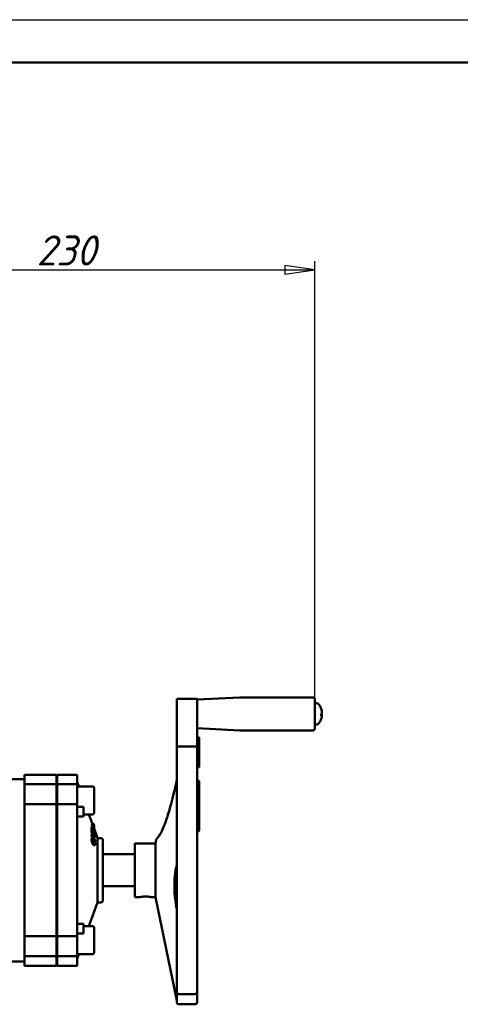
# Model space of a CAD drawing. Header units: millimetres. Extents: x 0 to 1680, y 0 to 1188.
# Tile 20 of 30: x 618 to 823, y 729 to 1188. Entities that reach past the tile are written whole.
import ezdxf

# ---------------------------------------------------------------- set-up
doc = ezdxf.new("R2010")
doc.units = ezdxf.units.MM
doc.header["$LTSCALE"] = 4
for name, color, linetype, lineweight in [('Видимый контур (ГОСТ)', 7, 'Continuous', 50), ('Кромка (ГОСТ)', 7, 'Continuous', 50), ('Линия резьбы (ГОСТ)', 7, 'Continuous', 25), ('Размер (ГОСТ)', 7, 'Continuous', 25)]:
    doc.layers.add(name, color=color, linetype=linetype, lineweight=lineweight)
doc.styles.add('Обычный текст (ГОСТ)', font='GOST Common Italic.ttf')
doc.dimstyles.new('Обычный (ГОСТ)', dxfattribs={"dimscale": 4, "dimtxt": 3.5, "dimasz": 3.5, "dimexe": 1, "dimexo": 0, "dimgap": 0.5, "dimtad": 1, "dimtxsty": 'Обычный текст (ГОСТ)', "dimblk": 'Filled-1', "dimcen": 0.09, "dimdle": 15, "dimclrd": 256, "dimclre": 256, "dimclrt": 256, "dimazin": 2, "dimtfac": 0.714286, "dimtdec": 3, "dimtmove": 0, "dimatfit": 3, "dimfxl": 1, "dimtolj": 1, "dimlwd": 25, "dimlwe": 25, "dimarcsym": 0})

# ---------------------------------------------------------------- blocks, each defined once
blk = doc.blocks.new('Рамки ГОСТ - Рамка')
at = {"layer": 'Кромка (ГОСТ)', "lineweight": 25}
blk.add_line((0, 297), (420, 297), dxfattribs=at)
at = {"layer": 'Кромка (ГОСТ)'}
blk.add_line((415, 292), (20, 292), dxfattribs=at)
blk = doc.blocks.new('Filled-1')
at = {"color": 0}
for p, q in [((0, 0), (-1, 0.143)), ((-1, 0.143), (-1, -0.143)), ((-1, 0), (0, 0)), ((-1, -0.143), (0, 0))]:
    blk.add_line(p, q, dxfattribs=at)
at = {"color": 0, "flags": 128}
blk.add_lwpolyline([(-1, -0.143), (0, 0), (-1, 0.143), (-1, -0.143)], dxfattribs=at)
at = {"color": 0}
blk.add_solid([(-1, -0.143), (0, 0), (-1, 0.143), (-1, -0.143)], dxfattribs=at)
blk = doc.blocks.new('*D12')
at = {"layer": 'Defpoints', "color": 0, "linetype": 'Continuous', "transparency": 16777216}
for p in [(755.37, 1071.44), (525.37, 1011.44), (755.37, 871.1)]:
    blk.add_point(p, dxfattribs=at)
at = {"layer": 'Размер (ГОСТ)', "linetype": 'Continuous', "lineweight": 25, "transparency": 16777216}
for p, q in [((525.37, 1011.44), (525.37, 1075.44)), ((755.37, 871.1), (755.37, 1075.44)), ((539.37, 1071.44), (741.37, 1071.44))]:
    blk.add_line(p, q, dxfattribs=at)
at = {"layer": 'Размер (ГОСТ)', "linetype": 'Continuous', "lineweight": 25, "transparency": 16777216, "xscale": 14, "yscale": 14, "zscale": 14, "rotation": 180}
blk.add_blockref('Filled-1', (525.37, 1071.44), dxfattribs=at)
at = {"layer": 'Размер (ГОСТ)', "linetype": 'Continuous', "lineweight": 25, "transparency": 16777216, "xscale": 14, "yscale": 14, "zscale": 14}
blk.add_blockref('Filled-1', (755.37, 1071.44), dxfattribs=at)
at = {"layer": 'Размер (ГОСТ)', "linetype": 'Continuous', "lineweight": 25, "transparency": 16777216, "insert": (625.5, 1087.44), "char_height": 14, "attachment_point": 1, "style": 'Обычный текст (ГОСТ)'}
blk.add_mtext('\\A1;230', dxfattribs=at)

msp = doc.modelspace()

# ---------------------------------------------------------------- linework, layer by layer
at = {"layer": 'Видимый контур (ГОСТ)'}
for p, q in [((700.366, 871.056), (720.34, 872.103)), ((720.392, 872.105), (754.366, 872.105)), ((690.9, 871.422), (690.9, 864.681)), ((690.9, 871.422), (700.366, 871.422)), ((700.366, 871.422), (700.366, 864.681)), ((755.366, 871.105), (755.366, 857.74)), ((755.734, 869.422), (755.366, 869.422)), ((690.9, 858.155), (690.9, 862.99)), ((700.366, 864.681), (700.366, 864.681)), ((700.366, 862.99), (700.366, 858.155)), ((758.303, 866.58), (758.303, 866.704)), ((758.303, 863.591), (758.303, 864.49)), ((758.644, 863.901), (758.303, 863.931)), ((755.734, 859.422), (755.366, 859.422)), ((690.9, 858.155), (690.9, 848.239)), ((700.366, 848.239), (700.366, 858.155)), ((700.366, 857.788), (720.34, 856.742)), ((720.392, 856.74), (754.366, 856.74)), ((699.366, 849.239), (691.9, 849.239)), ((701.166, 853.433), (700.366, 853.433)), ((701.366, 853.233), (701.366, 845.857)), ((690.9, 835.727), (690.9, 848.239)), ((700.366, 848.239), (700.366, 835.727)), ((701.166, 846.057), (700.366, 846.057)), ((701.366, 839.774), (701.366, 845.857)), ((619.843, 831.594), (619.843, 836.044)), ((619.843, 836.044), (634.843, 836.044)), ((634.843, 831.594), (634.843, 836.044)), ((635.043, 831.594), (635.043, 836.044)), ((635.043, 836.044), (644.418, 836.044)), ((644.418, 831.594), (644.418, 836.044)), ((690.9, 835.727), (690.9, 818.552)), ((701.166, 839.574), (700.366, 839.574)), ((700.366, 818.552), (700.366, 835.727)), ((599.527, 834.044), (619.843, 834.044)), ((619.843, 822.324), (619.843, 831.594)), ((619.843, 831.594), (634.843, 831.594)), ((634.843, 822.324), (634.843, 831.594)), ((635.043, 822.324), (635.043, 831.594)), ((635.043, 831.594), (644.418, 831.594)), ((645.219, 830.594), (644.418, 832.794)), ((644.418, 822.324), (644.418, 831.594)), ((701.366, 833.265), (700.366, 833.265)), ((701.366, 833.265), (701.366, 832.398)), ((701.366, 832.398), (701.366, 830.349)), ((635.043, 828.094), (634.843, 828.094)), ((651.618, 830.594), (644.418, 830.594)), ((652.418, 829.794), (652.418, 818.394)), ((701.166, 830.549), (700.366, 830.549)), ((701.166, 827.973), (700.366, 827.973)), ((701.366, 830.057), (701.366, 830.349)), ((701.366, 827.892), (701.366, 830.057)), ((701.366, 827.773), (701.366, 827.892)), ((701.366, 827.092), (701.366, 827.773)), ((701.366, 825.568), (701.366, 827.092)), ((619.843, 760.764), (619.843, 822.324)), ((619.843, 822.324), (634.843, 822.324)), ((634.843, 760.764), (634.843, 822.324)), ((635.043, 760.764), (635.043, 822.324)), ((635.043, 822.324), (644.418, 822.324)), ((644.418, 760.764), (644.418, 822.324)), ((701.166, 825.768), (700.366, 825.768)), ((701.366, 822.603), (701.366, 825.568)), ((701.366, 820.64), (701.366, 822.603)), ((635.043, 820.094), (634.843, 820.094)), ((647.418, 821.109), (644.418, 821.109)), ((647.418, 821.109), (647.418, 819.669)), ((647.418, 816.594), (647.418, 819.669)), ((651.618, 817.594), (647.418, 817.594)), ((651.425, 813.544), (649.95, 817.594)), ((690.9, 801.46), (690.9, 818.552)), ((701.166, 820.84), (700.366, 820.84)), ((700.366, 818.552), (700.366, 801.46)), ((701.366, 820.436), (701.366, 820.64)), ((701.366, 820.434), (701.366, 820.436)), ((701.366, 819.242), (701.366, 820.434)), ((701.366, 818.037), (701.366, 819.242)), ((701.366, 815.675), (701.366, 818.037)), ((644.482, 816.594), (647.418, 816.594)), ((651.806, 813.194), (651.274, 813.194)), ((651.425, 813.544), (651.425, 813.194)), ((651.957, 813.544), (651.425, 813.544)), ((651.957, 812.794), (651.806, 813.194)), ((651.957, 812.794), (651.957, 813.544)), ((652.321, 812.544), (651.957, 813.544)), ((652.321, 812.544), (652.321, 811.828)), ((701.166, 815.875), (700.366, 815.875)), ((701.366, 815.524), (701.366, 815.675)), ((701.366, 814.08), (701.366, 815.524)), ((701.366, 812.12), (701.366, 814.08)), ((634.843, 810.179), (635.043, 810.179)), ((651.695, 811.858), (651.163, 811.858)), ((651.695, 810.788), (651.163, 810.788)), ((651.696, 810.326), (651.164, 810.326)), ((651.698, 809.182), (651.166, 809.182)), ((651.7, 811.672), (651.168, 811.672)), ((651.702, 811.071), (651.17, 811.071)), ((651.8, 808.333), (651.268, 808.333)), ((651.827, 810.037), (651.696, 810.326)), ((652.138, 808.468), (651.834, 809.136)), ((652.132, 809.308), (651.835, 809.308)), ((652.22, 811.475), (651.854, 811.475)), ((652.263, 809.02), (652.132, 809.308)), ((653.972, 806.544), (652.177, 811.475)), ((652.22, 811.475), (652.454, 811.475)), ((652.681, 807.275), (652.269, 808.18)), ((652.673, 808.175), (652.271, 808.175)), ((652.454, 811.475), (652.321, 811.828)), ((652.81, 808.978), (652.533, 808.978)), ((652.804, 807.887), (652.673, 808.175)), ((652.803, 808.132), (652.692, 808.132)), ((701.166, 810.232), (700.366, 810.232)), ((701.166, 809.798), (700.366, 809.798)), ((701.366, 810.712), (701.366, 812.12)), ((701.366, 810.432), (701.366, 810.712)), ((701.366, 809.998), (701.366, 810.432)), ((651.699, 807.38), (651.166, 807.38)), ((651.823, 806.271), (651.291, 806.271)), ((651.823, 804.738), (651.291, 804.738)), ((651.834, 806.272), (651.301, 806.272)), ((652.273, 806.526), (651.83, 807.406)), ((652.206, 807.298), (651.885, 807.298)), ((652.664, 803.268), (652.132, 803.268)), ((652.807, 806.743), (652.392, 806.743)), ((652.812, 805.454), (652.398, 806.276)), ((652.807, 805.174), (652.552, 805.174)), ((653.972, 806.544), (653.972, 776.544)), ((653.972, 806.544), (655.418, 806.544)), ((656.418, 805.544), (656.418, 777.544)), ((671.418, 804.044), (671.418, 779.044)), ((671.418, 804.044), (681.004, 804.044)), ((681.004, 804.044), (681.351, 805.74)), ((681.004, 804.044), (681.004, 779.044)), ((681.362, 805.791), (681.378, 805.869)), ((656.418, 799.044), (671.418, 799.044)), ((690.9, 801.46), (690.9, 781.628)), ((700.366, 781.628), (700.366, 801.46)), ((689.451, 791.41), (689.451, 791.453)), ((656.418, 784.044), (671.418, 784.044)), ((690.9, 764.535), (690.9, 781.628)), ((700.366, 781.628), (700.366, 764.535)), ((653.972, 776.544), (649.95, 765.493)), ((653.972, 776.544), (655.418, 776.544)), ((671.418, 779.044), (673.918, 779.044)), ((678.918, 779.044), (681.004, 779.044)), ((681.004, 779.044), (690.9, 730.768)), ((690.08, 779.044), (690.418, 779.044)), ((634.843, 772.909), (635.043, 772.909)), ((644.482, 766.493), (647.418, 766.493)), ((647.418, 763.419), (647.418, 766.493)), ((635.043, 762.993), (634.843, 762.993)), ((644.418, 761.978), (647.418, 761.978)), ((651.618, 765.493), (647.418, 765.493)), ((647.418, 763.419), (647.418, 761.978)), ((652.418, 764.693), (652.418, 753.293)), ((690.9, 764.535), (690.9, 747.361)), ((700.366, 747.361), (700.366, 764.535)), ((619.843, 751.493), (619.843, 760.764)), ((619.843, 760.764), (634.843, 760.764)), ((634.843, 751.493), (634.843, 760.764)), ((635.043, 751.493), (635.043, 760.764)), ((635.043, 760.764), (644.418, 760.764)), ((644.418, 751.493), (644.418, 760.764)), ((635.043, 754.993), (634.843, 754.993)), ((570.402, 749.044), (619.843, 749.044)), ((619.843, 747.044), (619.843, 751.493)), ((619.843, 751.493), (634.843, 751.493)), ((634.843, 747.044), (634.843, 751.493)), ((635.043, 747.044), (635.043, 751.493)), ((635.043, 751.493), (644.418, 751.493)), ((651.618, 752.493), (644.418, 752.493)), ((645.219, 752.493), (644.418, 750.294)), ((644.418, 747.044), (644.418, 751.493)), ((619.843, 747.044), (634.843, 747.044)), ((635.043, 747.044), (644.418, 747.044)), ((690.9, 734.848), (690.9, 747.361)), ((700.366, 747.361), (700.366, 734.848)), ((690.9, 734.848), (690.9, 730.044)), ((700.366, 730.044), (700.366, 734.848)), ((691.9, 733.848), (699.366, 733.848)), ((691.9, 729.044), (699.366, 729.044))]:
    msp.add_line(p, q, dxfattribs=at)
for centre, radius, start, end in [((720.392, 871.105), 1, 90, 93), ((754.366, 871.105), 1, 0, 90), ((755.733, 867.422), 2, 35.23355, 89.99), ((751.486, 864.422), 7.2, 19.01994, 35.23355), ((758.105, 866.704), 0.198, 0, 19.01994), ((755.733, 861.422), 2, 270.01, 324.76645), ((751.486, 864.422), 7.2, 324.76645, 340.98006), ((758.105, 862.14), 0.198, 340.98006, 344.12458), ((720.392, 857.74), 1, 267, 270), ((754.366, 857.74), 1, 270, 0), ((691.9, 848.239), 1, 90, 180), ((699.366, 848.239), 1, 0, 90), ((701.166, 853.233), 0.2, 0, 90), ((701.166, 845.857), 0.2, 0, 90), ((701.166, 839.774), 0.2, 270, 0), ((651.618, 829.794), 0.8, 0, 90), ((701.166, 830.349), 0.2, 0, 90), ((701.166, 827.773), 0.2, 0, 90), ((701.166, 825.568), 0.2, 0, 90), ((651.618, 818.394), 0.8, 270, 0), ((701.166, 815.602), 0.2, 348.22815, 348.27169), ((701.166, 809.998), 0.2, 270, 0), ((655.418, 805.544), 1, 0, 90), ((655.418, 777.544), 1, 270, 0), ((690.418, 780.044), 1, 270, 298.79922), ((651.618, 764.693), 0.8, 0, 90), ((651.618, 753.293), 0.8, 270, 0), ((691.9, 734.848), 1, 180, 270), ((699.366, 734.848), 1, 270, 0), ((691.9, 730.044), 1, 180, 270), ((699.366, 730.044), 1, 270, 0)]:
    msp.add_arc(centre, radius, start, end, dxfattribs=at)
for centre, major_axis, ratio, start_param, end_param in [((751.507, 864.476), (6.677, -2.682), 0.9722844, 0.473755, 0.7007289), ((751.507, 864.179), (7.168, 0.632), 0.1211365, 5.9441557, 6.1711296), ((751.507, 864.662), (7.167, -0.642), 0.2169491, 5.9742775, 6.2012514), ((751.507, 864.452), (5.841, -4.203), 0.9888022, 0.2900013, 0.5169752), ((751.507, 864.393), (5.841, 4.203), 0.9888022, 5.7662102, 5.9917718), ((751.507, 864.666), (7.168, -0.632), 0.1211365, 0.1120557, 0.3343209), ((588.654, 811.322), (62.518, 0), 0.4902433, 0.011424, 0.0174695), ((588.687, 811.324), (62.485, 0), 0.4902433, 6.2657145, 6.2749257), ((588.79, 809.702), (62.383, 0), 0.5997994, 6.2692865, 6.2998548), ((588.773, 807.965), (62.399, 0), 0.690225, 6.2696046, 6.2818761), ((589.186, 811.322), (62.518, 0), 0.4902433, 0.011424, 0.0174695), ((589.219, 811.324), (62.485, 0), 0.4902433, 6.2657145, 6.2749257), ((589.322, 809.702), (62.383, 0), 0.5997994, 6.2692865, 6.2998548), ((589.305, 807.965), (62.399, 0), 0.690225, 6.2696046, 6.2818761), ((590.439, 809.413), (61.396, 0), 0.5997994, 6.2756615, 6.3001227), ((593.044, 808.745), (59.095, 0), 0.5997994, 6.2753685, 6.2990682), ((594.166, 808.457), (58.105, 0), 0.5997994, 6.2752353, 6.2993389), ((597.675, 807.552), (55.008, 0), 0.5997994, 6.2747875, 6.3020898), ((598.659, 808.666), (54.155, 0), 0.4902433, 0.0117792, 0.0201726), ((598.644, 808.667), (54.17, 0), 0.4902433, 6.2630134, 6.2699908), ((598.8, 807.263), (54.013, 0), 0.5997994, 6.2671324, 6.3024377), ((598.738, 805.76), (54.076, 0), 0.690225, 6.2675033, 6.2749949)]:
    msp.add_ellipse(centre, major_axis=major_axis, ratio=ratio, start_param=start_param, end_param=end_param, dxfattribs=at)
for points, knots in [([(690.901, 864.681), (690.9, 864.602), (690.9, 864.523), (690.9, 864.179), (690.9, 863.959), (690.9, 863.544), (690.9, 863.304), (690.9, 862.993), (690.9, 862.991), (690.9, 862.99)], [0, 0, 0, 0, 0.02370475, 0.02370475, 0.10518486, 0.10518486, 0.27603575, 0.27603575, 0.27668482, 0.27668482, 0.27668482, 0.27668482]), ([(700.366, 862.99), (700.366, 862.991), (700.366, 862.993), (700.366, 863.298), (700.366, 863.552), (700.366, 863.955), (700.366, 864.176), (700.366, 864.524), (700.366, 864.602), (700.365, 864.681)], [-0.00042259, -0.00042259, -0.00042259, -0.00042259, 0, 0, 0.11029849, 0.11029849, 0.16231412, 0.16231412, 0.17718953, 0.17718953, 0.17718953, 0.17718953]), ([(758.647, 864.947), (758.648, 864.948), (758.648, 864.948), (758.65, 864.955), (758.651, 864.969), (758.652, 865.007), (758.651, 865.033), (758.647, 865.095), (758.645, 865.13), (758.641, 865.173), (758.64, 865.182), (758.639, 865.191)], [0.010033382, 0.010033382, 0.010033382, 0.010033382, 0.0106248, 0.0106248, 0.0212496, 0.0212496, 0.031858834, 0.031858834, 0.042468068, 0.042468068, 0.045193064, 0.045193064, 0.045193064, 0.045193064]), ([(758.639, 865.051), (758.642, 865.016), (758.646, 864.978), (758.65, 864.904), (758.651, 864.868), (758.652, 864.809), (758.651, 864.781), (758.647, 864.737), (758.645, 864.722), (758.641, 864.712), (758.64, 864.71), (758.639, 864.709)], [0, 0, 0, 0, 0.0106248, 0.0106248, 0.0212496, 0.0212496, 0.031858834, 0.031858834, 0.042468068, 0.042468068, 0.045193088, 0.045193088, 0.045193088, 0.045193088]), ([(758.647, 863.898), (758.648, 863.9), (758.648, 863.902), (758.65, 863.941), (758.651, 863.976), (758.652, 864.036), (758.651, 864.064), (758.647, 864.107), (758.645, 864.123), (758.641, 864.133), (758.64, 864.134), (758.639, 864.136)], [0.010033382, 0.010033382, 0.010033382, 0.010033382, 0.0106248, 0.0106248, 0.0212496, 0.0212496, 0.031858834, 0.031858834, 0.042468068, 0.042468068, 0.045193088, 0.045193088, 0.045193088, 0.045193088]), ([(758.639, 863.895), (758.642, 863.902), (758.646, 863.903), (758.65, 863.89), (758.651, 863.876), (758.652, 863.838), (758.651, 863.811), (758.647, 863.75), (758.645, 863.715), (758.641, 863.672), (758.64, 863.663), (758.639, 863.654)], [0, 0, 0, 0, 0.0106248, 0.0106248, 0.0212496, 0.0212496, 0.031858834, 0.031858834, 0.042468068, 0.042468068, 0.045193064, 0.045193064, 0.045193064, 0.045193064]), ([(681.382, 805.859), (681.403, 805.92), (681.43, 805.978), (681.474, 806.056), (681.487, 806.077), (681.512, 806.114), (681.523, 806.129), (681.54, 806.151), (681.545, 806.158), (681.556, 806.171), (681.561, 806.177), (681.571, 806.189), (681.576, 806.195), (681.583, 806.203), (681.585, 806.206), (681.59, 806.211), (681.593, 806.214), (681.598, 806.219), (681.599, 806.221), (681.604, 806.226), (681.605, 806.227), (681.61, 806.232), (681.613, 806.236), (681.639, 806.263), (681.679, 806.307), (681.92, 806.585), (682.272, 807.019), (683.403, 808.779), (684.315, 810.558), (686.221, 815.444), (687.261, 818.706), (689.161, 825.8), (690.05, 829.597), (690.9, 833.629)], [0.0125363, 0.0125363, 0.0125363, 0.0125363, 0.031597, 0.031597, 0.0392577, 0.0392577, 0.0450098, 0.0450098, 0.0478568, 0.0478568, 0.050598, 0.050598, 0.0540351, 0.0540351, 0.0570674, 0.0570674, 0.0618243, 0.0618243, 0.0719698, 0.0719698, 0.102363, 0.102363, 0.1935062, 0.1935062, 0.4671016, 0.4671016, 1.2911965, 1.2911965, 2.691672, 2.691672, 4.2130746, 4.2130746, 5.5726004, 5.5726004, 5.5726004, 5.5726004]), ([(684.636, 811.451), (684.913, 812.097), (685.195, 812.8), (686.165, 815.384), (686.873, 817.544), (687.573, 819.966)], [2.4104348, 2.4104348, 2.4104348, 2.4104348, 2.8423061, 2.8423061, 3.8894325, 3.8894325, 3.8894325, 3.8894325]), ([(701.166, 820.841), (701.186, 820.841), (701.207, 820.837), (701.247, 820.824), (701.267, 820.814), (701.302, 820.789), (701.318, 820.772), (701.342, 820.737), (701.351, 820.717), (701.36, 820.688), (701.362, 820.678), (701.365, 820.66), (701.366, 820.65), (701.366, 820.64)], [0, 0, 0, 0, 0.006172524, 0.006172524, 0.012595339, 0.012595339, 0.019243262, 0.019243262, 0.025589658, 0.025589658, 0.028412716, 0.028412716, 0.03129514, 0.03129514, 0.03129514, 0.03129514]), ([(701.166, 815.875), (701.186, 815.875), (701.207, 815.871), (701.247, 815.858), (701.267, 815.848), (701.302, 815.823), (701.318, 815.806), (701.342, 815.771), (701.352, 815.751), (701.36, 815.722), (701.362, 815.713), (701.365, 815.694), (701.366, 815.684), (701.366, 815.675)], [0, 0, 0, 0, 0.006183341, 0.006183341, 0.012616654, 0.012616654, 0.019267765, 0.019267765, 0.025608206, 0.025608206, 0.028410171, 0.028410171, 0.031270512, 0.031270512, 0.031270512, 0.031270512]), ([(651.172, 807.908), (651.172, 807.992), (651.175, 808.075), (651.185, 808.189), (651.192, 808.229), (651.211, 808.289), (651.223, 808.31), (651.237, 808.321)], [0, 0, 0, 0, 0.036189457, 0.036189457, 0.060489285, 0.060489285, 0.082986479, 0.082986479, 0.082986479, 0.082986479]), ([(651.769, 808.321), (651.755, 808.31), (651.743, 808.289), (651.724, 808.229), (651.717, 808.189), (651.707, 808.075), (651.704, 807.992), (651.704, 807.908)], [-0.082987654, -0.082987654, -0.082987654, -0.082987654, -0.060492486, -0.060492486, -0.036195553, -0.036195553, 0, 0, 0, 0]), ([(652.029, 808.045), (651.988, 808.126), (651.947, 808.198), (651.897, 808.266), (651.865, 808.308), (651.806, 808.337), (651.786, 808.335), (651.769, 808.321)], [-0.18739655, -0.18739655, -0.18739655, -0.18739655, -0.06565254, -0.06565254, -0.02643461, -0.02643461, 0, 0, 0, 0]), ([(651.832, 807.637), (651.832, 807.705), (651.834, 807.776), (651.842, 807.848), (651.846, 807.872), (651.858, 807.909), (651.864, 807.921), (651.873, 807.929)], [0, 0, 0, 0, 0.029184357, 0.029184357, 0.039383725, 0.039383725, 0.047342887, 0.047342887, 0.047342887, 0.047342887]), ([(651.873, 807.929), (651.882, 807.936), (651.892, 807.938), (651.904, 807.934), (651.913, 807.93), (651.921, 807.924), (651.929, 807.917), (651.933, 807.913), (651.937, 807.909), (651.94, 807.905), (651.942, 807.904), (651.943, 807.902), (651.944, 807.901), (651.961, 807.881), (651.98, 807.853), (651.998, 807.821), (652.012, 807.798), (652.026, 807.772), (652.04, 807.744)], [-0.049095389, -0.049095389, -0.049095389, -0.049095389, -0.039658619, -0.039658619, -0.039658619, -0.033150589, -0.033150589, -0.033150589, -0.029769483, -0.029769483, -0.029769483, -0.028568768, -0.028568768, -0.028568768, -0.01210115, -0.01210115, -0.01210115, 0, 0, 0, 0]), ([(652.279, 807.371), (652.263, 807.433), (652.245, 807.495), (652.202, 807.628), (652.18, 807.69), (652.118, 807.854), (652.074, 807.955), (652.029, 808.045)], [-0.070747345, -0.070747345, -0.070747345, -0.070747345, -0.056496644, -0.056496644, -0.039411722, -0.039411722, 0, 0, 0, 0]), ([(652.249, 811.313), (652.375, 810.998), (652.457, 810.771), (652.567, 810.455), (652.627, 810.273), (652.678, 810.099)], [-0.10247966, -0.10247966, -0.10247966, -0.10247966, -0.05875444, -0.05875444, -0.00165651, -0.00165651, -0.00165651, -0.00165651]), ([(682.072, 806.786), (682.29, 807.072), (682.573, 807.475), (682.976, 808.131), (683.069, 808.286), (683.163, 808.451)], [0.85715075, 0.85715075, 0.85715075, 0.85715075, 1.43878647, 1.43878647, 1.60636391, 1.60636391, 1.60636391, 1.60636391]), ([(701.366, 810.432), (701.366, 810.425), (701.365, 810.417), (701.364, 810.403), (701.363, 810.396), (701.356, 810.368), (701.348, 810.348), (701.327, 810.312), (701.313, 810.295), (701.282, 810.268), (701.263, 810.256), (701.219, 810.237), (701.192, 810.232), (701.166, 810.232)], [0, 0, 0, 0, 0.002165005, 0.002165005, 0.004303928, 0.004303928, 0.010626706, 0.010626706, 0.016957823, 0.016957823, 0.023281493, 0.023281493, 0.031252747, 0.031252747, 0.031252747, 0.031252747]), ([(651.149, 805.762), (651.149, 805.883), (651.156, 805.99), (651.186, 806.145), (651.204, 806.188), (651.24, 806.247), (651.264, 806.266), (651.291, 806.271)], [0, 0, 0, 0, 0.04648558, 0.04648558, 0.08562396, 0.08562396, 0.13453432, 0.13453432, 0.13453432, 0.13453432]), ([(651.291, 804.738), (651.268, 804.827), (651.246, 804.916), (651.21, 805.097), (651.195, 805.186), (651.171, 805.359), (651.163, 805.442), (651.151, 805.607), (651.149, 805.686), (651.149, 805.762)], [0, 0, 0, 0, 0.0278435, 0.0278435, 0.05541797, 0.05541797, 0.08295787, 0.08295787, 0.11215311, 0.11215311, 0.11215311, 0.11215311]), ([(651.711, 803.718), (651.582, 803.94), (651.501, 804.129), (651.394, 804.403), (651.339, 804.564), (651.291, 804.738)], [0, 0, 0, 0, 0.11338933, 0.11338933, 0.24770787, 0.24770787, 0.24770787, 0.24770787]), ([(651.823, 806.271), (651.796, 806.266), (651.772, 806.247), (651.736, 806.188), (651.718, 806.145), (651.688, 805.99), (651.681, 805.883), (651.681, 805.762)], [-0.13452573, -0.13452573, -0.13452573, -0.13452573, -0.08563476, -0.08563476, -0.04651725, -0.04651725, 0, 0, 0, 0]), ([(651.681, 805.762), (651.681, 805.686), (651.684, 805.607), (651.695, 805.442), (651.704, 805.359), (651.727, 805.186), (651.742, 805.097), (651.779, 804.916), (651.8, 804.827), (651.823, 804.738)], [-0.11215297, -0.11215297, -0.11215297, -0.11215297, -0.08295893, -0.08295893, -0.05542014, -0.05542014, -0.02784459, -0.02784459, 0, 0, 0, 0]), ([(652.132, 803.268), (652.107, 803.268), (652.08, 803.277), (652.015, 803.316), (651.976, 803.35), (651.864, 803.474), (651.787, 803.588), (651.711, 803.718)], [0.00472861, 0.00472861, 0.00472861, 0.00472861, 0.03156093, 0.03156093, 0.06617167, 0.06617167, 0.13327708, 0.13327708, 0.13327708, 0.13327708]), ([(651.809, 805.544), (651.809, 805.607), (651.812, 805.664), (651.818, 805.712), (651.821, 805.735), (651.825, 805.755), (651.83, 805.773), (651.832, 805.78), (651.834, 805.787), (651.836, 805.794), (651.84, 805.804), (651.843, 805.814), (651.847, 805.822), (651.866, 805.86), (651.891, 805.876), (651.92, 805.873)], [-0.079023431, -0.079023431, -0.079023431, -0.079023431, -0.054902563, -0.054902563, -0.054902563, -0.043718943, -0.043718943, -0.043718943, -0.039241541, -0.039241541, -0.039241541, -0.032175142, -0.032175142, -0.032175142, 0, 0, 0, 0]), ([(651.92, 804.818), (651.899, 804.891), (651.88, 804.966), (651.846, 805.122), (651.835, 805.191), (651.814, 805.357), (651.809, 805.455), (651.809, 805.544)], [0, 0, 0, 0, 0.023227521, 0.023227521, 0.048114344, 0.048114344, 0.094083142, 0.094083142, 0.094083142, 0.094083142]), ([(652.166, 804.204), (652.162, 804.246), (652.156, 804.29), (652.132, 804.438), (652.108, 804.541), (652.038, 804.796), (651.994, 804.916), (651.918, 805.108), (651.869, 805.212), (651.821, 805.307)], [-0.126736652, -0.126736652, -0.126736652, -0.126736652, -0.118282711, -0.118282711, -0.099064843, -0.099064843, -0.070420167, -0.070420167, -0.029136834, -0.029136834, -0.029136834, -0.029136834]), ([(652.243, 805.822), (652.116, 806.041), (652.034, 806.138), (651.924, 806.244), (651.869, 806.277), (651.823, 806.271)], [-0.10408616, -0.10408616, -0.10408616, -0.10408616, -0.05394118, -0.05394118, 0, 0, 0, 0]), ([(651.823, 804.738), (651.852, 804.633), (651.884, 804.532), (651.94, 804.37), (651.979, 804.263), (652.1, 803.981), (652.172, 803.84), (652.243, 803.718)], [-0.18378256, -0.18378256, -0.18378256, -0.18378256, -0.1111193, -0.1111193, -0.06247199, -0.06247199, 0, 0, 0, 0]), ([(651.92, 805.873), (651.944, 805.872), (651.972, 805.857), (652.026, 805.812), (652.06, 805.778), (652.152, 805.656), (652.202, 805.577), (652.252, 805.492)], [0, 0, 0, 0, 0.027230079, 0.027230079, 0.051426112, 0.051426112, 0.077615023, 0.077615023, 0.077615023, 0.077615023]), ([(652.252, 804.048), (652.198, 804.141), (652.143, 804.245), (652.058, 804.431), (652.025, 804.509), (651.968, 804.662), (651.943, 804.739), (651.92, 804.818)], [0, 0, 0, 0, 0.04739879, 0.04739879, 0.0765708, 0.0765708, 0.10215902, 0.10215902, 0.10215902, 0.10215902]), ([(652.04, 807.744), (652.07, 807.685), (652.101, 807.616), (652.142, 807.508), (652.155, 807.471), (652.182, 807.384), (652.194, 807.341), (652.206, 807.298)], [0, 0, 0, 0, 0.026276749, 0.026276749, 0.037443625, 0.037443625, 0.047782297, 0.047782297, 0.047782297, 0.047782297]), ([(652.206, 807.298), (652.223, 807.235), (652.236, 807.173), (652.254, 807.07), (652.262, 807.012), (652.273, 806.856), (652.274, 806.783), (652.274, 806.717)], [0, 0, 0, 0, 0.019679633, 0.019679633, 0.033691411, 0.033691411, 0.046600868, 0.046600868, 0.046600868, 0.046600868]), ([(652.677, 804.804), (652.648, 804.904), (652.617, 805), (652.547, 805.192), (652.508, 805.288), (652.395, 805.545), (652.319, 805.693), (652.243, 805.822)], [-0.13204849, -0.13204849, -0.13204849, -0.13204849, -0.10065779, -0.10065779, -0.06613707, -0.06613707, 0, 0, 0, 0]), ([(652.243, 803.718), (652.319, 803.589), (652.396, 803.474), (652.508, 803.35), (652.547, 803.316), (652.617, 803.274), (652.648, 803.265), (652.677, 803.269)], [-0.13326109, -0.13326109, -0.13326109, -0.13326109, -0.06622346, -0.06622346, -0.03158511, -0.03158511, 0, 0, 0, 0]), ([(652.252, 805.492), (652.331, 805.356), (652.417, 805.19), (652.525, 804.918), (652.57, 804.798), (652.64, 804.545), (652.663, 804.441), (652.69, 804.278), (652.697, 804.22), (652.707, 804.105), (652.709, 804.05), (652.709, 803.998)], [0, 0, 0, 0, 0.06986609, 0.06986609, 0.09976439, 0.09976439, 0.12006701, 0.12006701, 0.13196119, 0.13196119, 0.14453435, 0.14453435, 0.14453435, 0.14453435]), ([(652.709, 803.998), (652.709, 803.949), (652.707, 803.904), (652.699, 803.826), (652.692, 803.792), (652.668, 803.715), (652.646, 803.687), (652.593, 803.666), (652.555, 803.665), (652.419, 803.782), (652.332, 803.91), (652.252, 804.048)], [0, 0, 0, 0, 0.01869904, 0.01869904, 0.03640387, 0.03640387, 0.06827329, 0.06827329, 0.09768545, 0.09768545, 0.13514491, 0.13514491, 0.13514491, 0.13514491]), ([(652.4, 806.513), (652.4, 806.591), (652.398, 806.677), (652.383, 806.845), (652.374, 806.922), (652.339, 807.127), (652.312, 807.247), (652.279, 807.371)], [-0.10121398, -0.10121398, -0.10121398, -0.10121398, -0.06718675, -0.06718675, -0.03832998, -0.03832998, 0, 0, 0, 0]), ([(652.837, 803.777), (652.837, 803.888), (652.83, 804.009), (652.798, 804.28), (652.776, 804.394), (652.738, 804.578), (652.71, 804.692), (652.677, 804.804)], [-0.076511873, -0.076511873, -0.076511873, -0.076511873, -0.056698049, -0.056698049, -0.035447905, -0.035447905, 0, 0, 0, 0]), ([(652.677, 803.269), (652.703, 803.273), (652.727, 803.287), (652.768, 803.337), (652.785, 803.372), (652.811, 803.459), (652.821, 803.511), (652.834, 803.632), (652.837, 803.702), (652.837, 803.777)], [-0.11154756, -0.11154756, -0.11154756, -0.11154756, -0.08340516, -0.08340516, -0.05569494, -0.05569494, -0.02872315, -0.02872315, 0, 0, 0, 0]), ([(690.9, 794.13), (690.519, 792.48), (690.191, 790.705), (689.546, 784.953), (689.809, 780.5), (690.62, 775.105), (690.756, 774.261), (690.9, 773.41)], [3.8367356, 3.8367356, 3.8367356, 3.8367356, 4.5441691, 4.5441691, 6.0027049, 6.0027049, 6.2702773, 6.2702773, 6.2702773, 6.2702773]), ([(673.918, 779.044), (673.918, 779.044), (673.981, 779.057), (674.237, 779.104), (674.429, 779.138), (674.872, 779.201), (675.152, 779.235), (675.768, 779.283), (676.103, 779.296), (676.418, 779.296)], [1.13335401, 1.13335401, 1.13335401, 1.13335401, 1.22779753, 1.22779753, 1.32224106, 1.32224106, 1.41668987, 1.41668987, 1.51113868, 1.51113868, 1.51113868, 1.51113868]), ([(676.418, 779.296), (676.733, 779.296), (677.068, 779.283), (677.684, 779.235), (677.965, 779.201), (678.407, 779.138), (678.6, 779.104), (678.855, 779.057), (678.918, 779.044), (678.918, 779.044)], [0, 0, 0, 0, 0.09444881, 0.09444881, 0.18889763, 0.18889763, 0.28334115, 0.28334115, 0.37778467, 0.37778467, 0.37778467, 0.37778467])]:
    msp.add_open_spline(points, degree=3, knots=knots, dxfattribs=at)
for points in [[(758.303, 863.591), (758.303, 863.586), (758.299, 863.581), (758.293, 863.577)], [(758.303, 866.704), (758.303, 866.704), (758.303, 866.704), (758.303, 866.704)], [(644.482, 816.594), (644.461, 816.594), (644.44, 816.595), (644.418, 816.597)], [(651.237, 808.321), (651.247, 808.329), (651.257, 808.333), (651.268, 808.333)], [(652.184, 811.475), (652.205, 811.422), (652.227, 811.368), (652.249, 811.313)], [(651.291, 806.271), (651.295, 806.272), (651.298, 806.272), (651.301, 806.272)], [(681.349, 805.738), (681.353, 805.756), (681.357, 805.773), (681.362, 805.791)], [(681.349, 805.738), (681.349, 805.738), (681.349, 805.738), (681.349, 805.738)], [(644.418, 766.49), (644.44, 766.492), (644.461, 766.493), (644.482, 766.493)]]:
    msp.add_open_spline(points, degree=3, dxfattribs=at)
for points, weights in [([(651.602, 811.858), (651.452, 812.512), (651.274, 813.194)], [1.00482635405, 1.0032982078, 1]), ([(651.806, 813.194), (652.037, 812.312), (652.22, 811.475)], [1.45787249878, 1.48043329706, 1.49889641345]), ([(651.356, 810.326), (651.26, 810.554), (651.163, 810.788)], [1.00116862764, 1.00065408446, 1]), ([(651.552, 808.333), (651.364, 808.747), (651.166, 809.182)], [1.00207690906, 1.00132427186, 1]), ([(651.419, 811.071), (651.296, 811.367), (651.168, 811.672)], [1.00120687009, 1.00072255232, 1]), ([(652.803, 809.201), (652.289, 810.434), (651.695, 811.858)], [1.04910707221, 1.05828818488, 1.06203166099]), ([(651.695, 810.788), (652.289, 809.365), (652.803, 808.132)], [1.06203166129, 1.05828818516, 1.04910707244]), ([(651.698, 809.182), (652.292, 807.875), (652.807, 806.743)], [1.06195236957, 1.05818909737, 1.04898360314]), ([(651.7, 811.672), (652.164, 810.562), (652.578, 809.569)], [1.06190818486, 1.05896172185, 1.05269701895]), ([(652.578, 809.569), (652.171, 810.278), (651.702, 811.071)], [1.06876510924, 1.07570488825, 1.07839571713]), ([(652.809, 808.317), (652.361, 809.391), (651.853, 810.608)], [1.04891478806, 1.05693426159, 1.06083374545]), ([(651.853, 810.608), (652.369, 809.742), (652.81, 808.978)], [1.07611217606, 1.07227914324, 1.06315964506]), ([(651.723, 806.272), (651.455, 806.807), (651.166, 807.38)], [1.00264805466, 1.00193292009, 1]), ([(651.699, 807.38), (652.293, 806.198), (652.807, 805.174)], [1.06194623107, 1.05818142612, 1.04897404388]), ([(651.83, 807.406), (651.832, 807.522), (651.832, 807.637)], [1.42733034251, 1.42743649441, 1.42746199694]), ([(652.274, 806.717), (652.274, 806.622), (652.273, 806.526)], [1.48079517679, 1.4807572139, 1.4806558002]), ([(652.398, 806.276), (652.4, 806.395), (652.4, 806.513)], [1.49696908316, 1.49710060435, 1.49712999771])]:
    msp.add_rational_spline(points, weights, degree=2, dxfattribs=at)
at = {"layer": 'Линия резьбы (ГОСТ)'}
for p, q in [((635.043, 827.35), (634.843, 827.35)), ((634.843, 820.838), (635.043, 820.838)), ((635.043, 762.249), (634.843, 762.249)), ((634.843, 755.737), (635.043, 755.737))]:
    msp.add_line(p, q, dxfattribs=at)

# ---------------------------------------------------------------- block references
at = {"xscale": 4, "yscale": 4, "zscale": 4}
msp.add_blockref('Рамки ГОСТ - Рамка', (0, 0), dxfattribs=at)

# ---------------------------------------------------------------- dimensions: what is measured, and where the dimension line sits
at = {"layer": 'Размер (ГОСТ)', "linetype": 'Continuous', "lineweight": 25}
dim = msp.add_linear_dim(base=(755.366, 1071.444), p1=(525.366, 1011.444), p2=(755.366, 871.105), angle=180, dimstyle='Обычный (ГОСТ)', override={"dimgap": 0.5, "dimdec": 2, "dimtol": 0, "dimlim": 0, "dimtp": 0, "dimtm": 0, "dimtdec": 3, "dimtofl": 0, "dimatfit": 1}, dxfattribs=at)
dim.commit()
dim.dimension.update_dxf_attribs({"geometry": '*D12', "text_midpoint": (640.366, 1071.444), "dimtype": 160})

doc.saveas('drawing.dxf')
